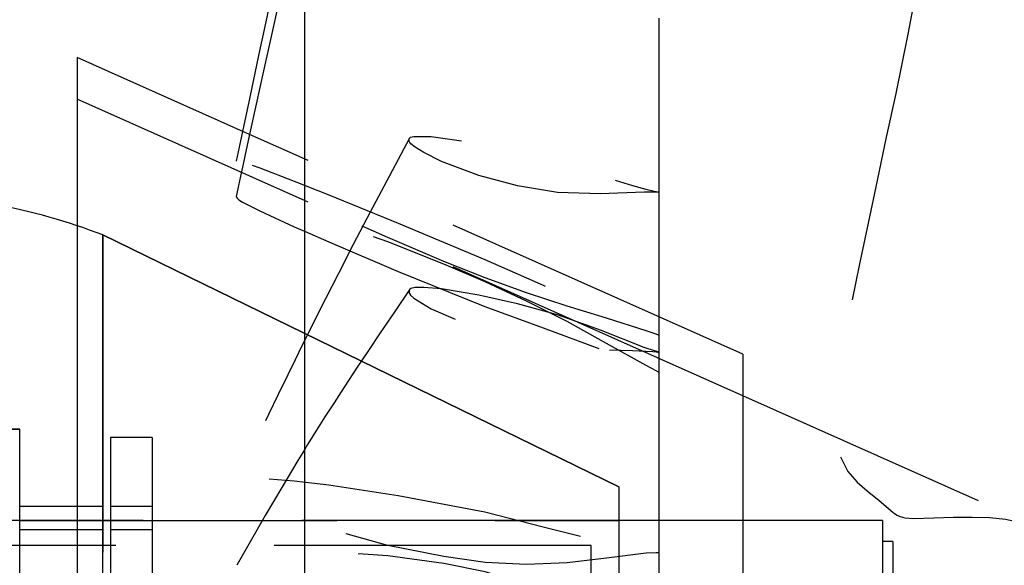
# Model space of a CAD drawing. Extents: x -135 to 10, y 84 to 175.
# Tile 35 of 53: x -5.77 to 0.15, y 106.5 to 109.77. Entities that reach past the tile are written whole.
import ezdxf

# ---------------------------------------------------------------- set-up
doc = ezdxf.new("R2010")
doc.units = 0
doc.header["$LTSCALE"] = 1.5
doc.header["$MEASUREMENT"] = 0
doc.linetypes.add('SLDHIDDEN0', pattern=[1.905, 1.27, -0.635])
doc.layers.get('0').update_dxf_attribs({"linetype": 'CONTINUOUS'})
doc.layers.get('DEFPOINTS').update_dxf_attribs({"linetype": 'CONTINUOUS'})
for name, color, linetype in [('DIM', 1, 'CONTINUOUS'), ('DUCT', 30, 'CONTINUOUS'), ('TAIL', 140, 'CONTINUOUS')]:
    doc.layers.add(name, color=color, linetype=linetype)
doc.styles.add('ENGR', font='Romans', dxfattribs={"oblique": 15})
doc.dimstyles.get("Standard").update_dxf_attribs({"dimtxt": 0.18, "dimasz": 0.18, "dimexe": 0.18, "dimexo": 0.0625, "dimgap": 0.09, "dimtad": 0, "dimtih": 1, "dimtoh": 1, "dimdec": 4, "dimzin": 0, "dimtxsty": 'STANDARD', "dimcen": 0.09, "dimazin": 3, "dimtfac": 1, "dimtdec": 4, "dimtofl": 0, "dimtmove": 0, "dimatfit": 3, "dimtolj": 1, "dimtzin": 0})

# ---------------------------------------------------------------- blocks, each defined once
blk = doc.blocks.new('*D10')
at = {"color": 0, "linetype": 'BYBLOCK'}
for start, end in [(36.08281, 54.4378), (5.5622, 24.27056)]:
    blk.add_arc((-66.6118, 105.266), 11.1294, start, end, dxfattribs=at)
for points in [[(-60.2366, 114.1682), (-60.0416, 114.4709), (-61.0471, 114.9043)], [(-55.355, 106.3534), (-55.7146, 106.336), (-55.4824, 105.266)]]:
    blk.add_solid(points, dxfattribs=at)
at = {"layer": 'DEFPOINTS', "color": 0, "linetype": 'BYBLOCK'}
for p in [(-60.1729, 116.4184), (-56.1536, 109.0724), (-100.5781, 105.266), (-66.6118, 105.266), (0.4895, 105.266)]:
    blk.add_point(p, dxfattribs=at)
at = {"color": 0, "linetype": 'BYBLOCK', "insert": (-56.9735, 110.8306), "char_height": 0.9, "attachment_point": 5, "style": 'ENGR'}
blk.add_mtext('\\A1;60°', dxfattribs=at)
blk = doc.blocks.new('*D12')
at = {"color": 0, "linetype": 'BYBLOCK'}
for start, end in [(134.83605, 147.71977), (160.50608, 173.73537)]:
    blk.add_arc((-38.9555, 105.266), 9.8825, start, end, dxfattribs=at)
for points in [[(-46.0433, 112.4083), (-45.8038, 112.1395), (-45.1172, 112.9924)], [(-48.5993, 106.3345), (-48.9588, 106.3542), (-48.838, 105.266)]]:
    blk.add_solid(points, dxfattribs=at)
at = {"layer": 'DEFPOINTS', "color": 0, "linetype": 'BYBLOCK'}
for p in [(-45.9425, 114.0274), (-47.1209, 110.833), (-100.5781, 105.266), (-38.9555, 105.266), (0.4895, 105.266)]:
    blk.add_point(p, dxfattribs=at)
at = {"color": 0, "linetype": 'BYBLOCK', "insert": (-47.8594, 109.5538), "char_height": 0.9, "attachment_point": 5, "style": 'ENGR'}
blk.add_mtext('\\A1;51°', dxfattribs=at)
blk = doc.blocks.new('*D16')
at = {"color": 0, "linetype": 'BYBLOCK'}
blk.add_arc((-38.9555, 105.266), 5.9279, 10.45314, 15.26114, dxfattribs=at)
for points in [[(-33.4053, 106.7633), (-33.068, 106.8893), (-33.6147, 107.838)], [(-32.9467, 106.3579), (-33.3052, 106.3251), (-33.0276, 105.266)]]:
    blk.add_solid(points, dxfattribs=at)
at = {"layer": 'DEFPOINTS', "color": 0, "linetype": 'BYBLOCK'}
for p in [(-31.2973, 108.954), (-33.0938, 106.1495), (-100.5781, 105.266), (-38.9555, 105.266), (0.4895, 105.266)]:
    blk.add_point(p, dxfattribs=at)
at = {"color": 0, "linetype": 'BYBLOCK', "insert": (-30.4252, 107.2129), "char_height": 0.9, "attachment_point": 5, "style": 'ENGR'}
blk.add_mtext('\\A1;26°', dxfattribs=at)

msp = doc.modelspace()

# ---------------------------------------------------------------- linework, layer by layer
at = {"layer": 'DUCT', "linetype": 'CONTINUOUS'}
for p, q in [((-4.0579, 114.7958), (-4.0579, 95.7361)), ((-5.4244, 109.5469), (-5.4244, 100.9851)), ((-4.3871, 109.085), (-5.4244, 109.5469))]:
    msp.add_line(p, q, dxfattribs=at)
at = {"layer": 'DUCT', "linetype": 'SLDHIDDEN0'}
for p, q in [((-1.4244, 107.516), (-5.4244, 109.2969)), ((-1.4244, 107.766), (-4.3871, 109.085)), ((-1.4244, 107.766), (-1.4244, 102.766)), ((-0.0079, 106.8853), (-1.4244, 107.516))]:
    msp.add_line(p, q, dxfattribs=at)
at = {"layer": 'DUCT', "linetype": 'SLDHIDDEN0', "flags": 128}
for points in [[(0.155, 112.7631), (0.1195, 112.608), (0.0897, 112.4784), (0.0659, 112.3743), (0.0478, 112.2951), (0.0297, 112.2147), (-0.0091, 112.0307), (-0.0508, 111.8111), (-0.0861, 111.6111), (-0.117, 111.4323), (-0.144, 111.2767), (-0.1671, 111.1444), (-0.2041, 110.9314), (-0.2477, 110.6775), (-0.3003, 110.3836), (-0.3626, 110.049), (-0.4314, 109.6874), (-0.5046, 109.3316), (-0.5616, 109.0695), (-0.6163, 108.8093), (-0.6708, 108.5525), (-0.7252, 108.2991), (-0.776, 108.0477), (-0.8155, 107.8242), (-0.841, 107.6441), (-0.8555, 107.5035), (-0.8595, 107.449), (-0.8627, 107.3796), (-0.8603, 107.268), (-0.8389, 107.1516), (-0.7928, 107.0605), (-0.736, 106.9961), (-0.6772, 106.9451), (-0.6045, 106.8872), (-0.5225, 106.8162), (-0.5218, 106.8155)], [(-1.9262, 107.8787), (-1.9264, 110.5451), (-1.9254, 112.6883)], [(-1.9262, 107.6549), (-1.9264, 110.2271), (-1.9254, 112.2896)], [(-4.4295, 109.1039), (-4.4493, 109.0099), (-4.4673, 108.9241)], [(-3.4267, 109.0624), (-3.547, 108.8364), (-3.662, 108.619), (-3.7644, 108.4236), (-3.854, 108.2502), (-3.9311, 108.0988), (-3.9832, 107.9952), (-4.0283, 107.9049), (-4.0709, 107.8189), (-4.1142, 107.7309), (-4.1582, 107.6408), (-4.2152, 107.5234), (-4.2734, 107.4026), (-4.3328, 107.2787), (-4.3883, 107.1623), (-4.4354, 107.0634), (-4.4534, 107.0254), (-4.4651, 107.0009)], [(-1.9244, 108.7383), (-1.9244, 108.7383), (-1.9244, 108.7383), (-1.9244, 108.7383), (-1.9244, 108.7383), (-1.9244, 108.7383), (-1.9246, 108.7383), (-1.9251, 108.7383), (-1.9272, 108.7385), (-1.9315, 108.7386), (-1.9484, 108.7392), (-2.0156, 108.7391), (-2.2781, 108.7285), (-2.5377, 108.7374), (-2.777, 108.7765), (-3.0102, 108.8391), (-3.2338, 108.9224), (-3.3411, 108.976), (-3.393, 109.0084), (-3.4177, 109.0285), (-3.4247, 109.0378), (-3.428, 109.0449), (-3.4294, 109.0524), (-3.4286, 109.0584), (-3.4263, 109.0631), (-3.42, 109.0685), (-3.3998, 109.0735), (-3.2968, 109.0721), (-3.0774, 109.0419), (-2.8468, 108.9948), (-2.6101, 108.9395), (-2.4894, 108.9062), (-2.2447, 108.828), (-2.0861, 108.7784), (-2.0057, 108.7559), (-1.9652, 108.7463), (-1.9448, 108.7421), (-1.9346, 108.7402), (-1.9312, 108.7395), (-1.9278, 108.7389), (-1.9261, 108.7386), (-1.9255, 108.7385), (-1.9252, 108.7384), (-1.9249, 108.7384), (-1.9247, 108.7384), (-1.9246, 108.7383), (-1.9246, 108.7383), (-1.9245, 108.7383), (-1.9245, 108.7383), (-1.9244, 108.7383), (-1.9244, 108.7383), (-1.9244, 108.7383), (-1.9244, 108.7383), (-1.9244, 108.7383), (-1.9244, 108.7383), (-1.9244, 108.7383), (-1.9244, 108.7383), (-1.9244, 108.7383), (-1.9244, 108.7383)], [(-1.9244, 107.8788), (-1.9244, 107.8788), (-1.9244, 107.8788), (-1.9244, 107.8788), (-1.9244, 107.8788), (-1.9245, 107.8788), (-1.9247, 107.8789), (-1.9257, 107.8792), (-1.9295, 107.8806), (-1.9447, 107.886), (-2.005, 107.9068), (-2.242, 107.981), (-2.4799, 108.0535), (-2.7237, 108.134), (-2.9714, 108.2237), (-3.221, 108.3232), (-3.5568, 108.4655), (-3.8913, 108.6175), (-4.2203, 108.7793), (-4.388, 108.869), (-4.4286, 108.8924), (-4.4496, 108.9055), (-4.4602, 108.9133), (-4.4656, 108.9187), (-4.4675, 108.923), (-4.466, 108.9256), (-4.4617, 108.9267), (-4.4512, 108.9259), (-4.4295, 108.9206), (-4.3786, 108.9036), (-4.3263, 108.8842), (-4.1191, 108.8048), (-3.9108, 108.7221), (-3.4941, 108.5524), (-2.9732, 108.3339), (-2.6223, 108.1793), (-2.274, 108.026), (-2.0993, 107.9511), (-2.0118, 107.9144), (-1.9681, 107.8965), (-1.9462, 107.8876), (-1.939, 107.8847), (-1.9317, 107.8817), (-1.9281, 107.8802), (-1.9268, 107.8798), (-1.926, 107.8794), (-1.9255, 107.8792), (-1.9251, 107.8791), (-1.9249, 107.879), (-1.9247, 107.8789), (-1.9246, 107.8789), (-1.9245, 107.8788), (-1.9245, 107.8788), (-1.9245, 107.8788), (-1.9244, 107.8788), (-1.9244, 107.8788), (-1.9244, 107.8788), (-1.9244, 107.8788), (-1.9244, 107.8788), (-1.9244, 107.8788), (-1.9244, 107.8788), (-1.9244, 107.8788), (-1.9244, 107.8788)], [(-1.9244, 107.6547), (-1.9244, 107.6547), (-1.9244, 107.6547), (-1.9244, 107.6547), (-1.9244, 107.6547), (-1.9245, 107.6548), (-1.9247, 107.6549), (-1.9257, 107.6554), (-1.9295, 107.6573), (-1.9447, 107.665), (-2.005, 107.697), (-2.242, 107.8305), (-2.4799, 107.9617), (-2.7237, 108.085), (-2.9714, 108.2), (-3.221, 108.306), (-3.5568, 108.4401), (-3.8913, 108.5623), (-4.2203, 108.6668), (-4.388, 108.71), (-4.4286, 108.7178), (-4.4496, 108.7205), (-4.4602, 108.7202), (-4.4656, 108.7181), (-4.4675, 108.7139), (-4.4671, 108.7123)], [(-1.9262, 106.572), (-1.9264, 107.7707), (-1.9254, 108.7391)], [(-4.0579, 108.5045), (-3.9108, 108.4398), (-3.4941, 108.2628), (-2.9732, 108.0522), (-2.6223, 107.9233), (-2.274, 107.7949), (-2.0993, 107.7271), (-2.0118, 107.6918), (-1.9681, 107.6734), (-1.9462, 107.6641), (-1.939, 107.661), (-1.9317, 107.6579), (-1.9281, 107.6563), (-1.9268, 107.6558), (-1.926, 107.6554), (-1.9255, 107.6552), (-1.9251, 107.655), (-1.9249, 107.6549), (-1.9247, 107.6548), (-1.9246, 107.6548), (-1.9245, 107.6548), (-1.9245, 107.6548), (-1.9245, 107.6547), (-1.9244, 107.6547), (-1.9244, 107.6547), (-1.9244, 107.6547), (-1.9244, 107.6547), (-1.9244, 107.6547), (-1.9244, 107.6547), (-1.9244, 107.6547), (-1.9244, 107.6547), (-1.9244, 107.6547), (-1.9244, 107.6547)], [(-3.4254, 108.1551), (-3.5155, 108.0219), (-3.6019, 107.8942), (-3.6768, 107.7826), (-3.7403, 107.6874), (-3.7925, 107.6084), (-3.8376, 107.5394), (-3.8801, 107.4738), (-3.9343, 107.389), (-3.9847, 107.309), (-4.0385, 107.2223), (-4.0579, 107.1907)], [(-1.9244, 107.7771), (-1.9244, 107.7771), (-1.9244, 107.7771), (-1.9244, 107.7771), (-1.9244, 107.7771), (-1.9244, 107.7771), (-1.9246, 107.7772), (-1.9251, 107.7773), (-1.9272, 107.7778), (-1.9315, 107.779), (-1.9484, 107.7837), (-2.0156, 107.8056), (-2.2781, 107.9091), (-2.5377, 108.0029), (-2.777, 108.0687), (-3.0102, 108.1195), (-3.2338, 108.1571), (-3.3411, 108.1666), (-3.393, 108.166), (-3.4177, 108.161), (-3.4247, 108.156), (-3.428, 108.1507), (-3.4294, 108.1438), (-3.4286, 108.137), (-3.4263, 108.1305), (-3.42, 108.1207), (-3.3998, 108.1021), (-3.2968, 108.0382), (-3.0774, 107.9427), (-2.8468, 107.8727), (-2.6101, 107.8214), (-2.4894, 107.805), (-2.2447, 107.7917), (-2.0861, 107.7878), (-2.0057, 107.7846), (-1.9652, 107.7816), (-1.9448, 107.7795), (-1.9346, 107.7784), (-1.9312, 107.778), (-1.9278, 107.7776), (-1.9261, 107.7773), (-1.9255, 107.7773), (-1.9252, 107.7772), (-1.9249, 107.7772), (-1.9247, 107.7771), (-1.9246, 107.7771), (-1.9246, 107.7771), (-1.9245, 107.7771), (-1.9245, 107.7771), (-1.9244, 107.7771), (-1.9244, 107.7771), (-1.9244, 107.7771), (-1.9244, 107.7771), (-1.9244, 107.7771), (-1.9244, 107.7771), (-1.9244, 107.7771), (-1.9244, 107.7771), (-1.9244, 107.7771), (-1.9244, 107.7771)], [(-1.9262, 106.0317), (-1.9264, 107.0029), (-1.9254, 107.7766)], [(-1.9244, 106.5723), (-1.9244, 106.5723), (-1.9244, 106.5723), (-1.9244, 106.5723), (-1.9244, 106.5723), (-1.9245, 106.5723), (-1.9247, 106.5722), (-1.9257, 106.5723), (-1.9295, 106.5724), (-1.9447, 106.5722), (-2.005, 106.5696), (-2.242, 106.5411), (-2.4799, 106.5124), (-2.7237, 106.503), (-2.9714, 106.5148), (-3.221, 106.5495), (-3.5568, 106.6167), (-3.8913, 106.7094), (-4.2203, 106.8337), (-4.388, 106.9174), (-4.4286, 106.9427), (-4.4496, 106.9586), (-4.4602, 106.9698), (-4.4656, 106.9795), (-4.4675, 106.9899), (-4.466, 106.9986), (-4.4617, 107.0062), (-4.4512, 107.0147), (-4.4295, 107.0214), (-4.3786, 107.0245), (-4.3263, 107.022), (-4.1191, 107.0052), (-3.9108, 106.9799), (-3.4941, 106.9168), (-2.9732, 106.8184), (-2.6223, 106.7286), (-2.274, 106.6404), (-2.0993, 106.6023), (-2.0118, 106.5857), (-1.9681, 106.5786), (-1.9462, 106.5754), (-1.939, 106.5744), (-1.9317, 106.5733), (-1.9281, 106.5728), (-1.9268, 106.5726), (-1.926, 106.5725), (-1.9255, 106.5725), (-1.9251, 106.5724), (-1.9249, 106.5724), (-1.9247, 106.5723), (-1.9246, 106.5723), (-1.9245, 106.5723), (-1.9245, 106.5723), (-1.9245, 106.5723), (-1.9244, 106.5723), (-1.9244, 106.5723), (-1.9244, 106.5723), (-1.9244, 106.5723), (-1.9244, 106.5723), (-1.9244, 106.5723), (-1.9244, 106.5723), (-1.9244, 106.5723), (-1.9244, 106.5723)], [(0.9955, 105.9652), (0.9955, 105.9652), (0.9955, 105.9652), (0.9955, 105.9652), (0.9955, 105.9652), (0.9954, 105.9654), (0.9952, 105.9658), (0.9941, 105.9678), (0.99, 105.9756), (0.9732, 106.0064), (0.9647, 106.0216), (0.9309, 106.0814), (0.8627, 106.1954), (0.7487, 106.3658), (0.6409, 106.5071), (0.5472, 106.6038), (0.4456, 106.6779), (0.3371, 106.7303), (0.1573, 106.7731), (0.0589, 106.7818), (-0.0461, 106.7847), (-0.1576, 106.7837), (-0.2751, 106.7803), (-0.3983, 106.7761), (-0.4474, 106.7802), (-0.4761, 106.788), (-0.4992, 106.7984), (-0.514, 106.8082), (-0.5255, 106.8197), (-0.5338, 106.8332), (-0.5361, 106.8451), (-0.5239, 106.8784), (-0.4863, 106.9114), (-0.4374, 106.9322), (-0.3309, 106.9512), (-0.2169, 106.9461), (-0.1014, 106.9204), (0.0184, 106.8727), (0.1394, 106.8028), (0.2633, 106.711), (0.4333, 106.5619), (0.4681, 106.5289)], [(-1.9244, 106.0314), (-1.9244, 106.0314), (-1.9244, 106.0314), (-1.9244, 106.0314), (-1.9244, 106.0314), (-1.9245, 106.0314), (-1.9247, 106.0315), (-1.9257, 106.0318), (-1.9295, 106.0331), (-1.9447, 106.0387), (-2.005, 106.0631), (-2.242, 106.1777), (-2.4799, 106.2907), (-2.7237, 106.3846), (-2.9714, 106.4576), (-3.221, 106.5079), (-3.5568, 106.5553), (-3.8913, 106.5762), (-4.2203, 106.5622), (-4.388, 106.5335), (-4.4286, 106.5212), (-4.4496, 106.5119), (-4.4602, 106.5037), (-4.4642, 106.4975)]]:
    msp.add_lwpolyline(points, dxfattribs=at)
at = {"layer": 'DUCT', "linetype": 'CONTINUOUS', "flags": 128}
for points in [[(-4.0579, 110.8274), (-4.0765, 110.7439), (-4.1223, 110.5364), (-4.1495, 110.4122), (-4.1748, 110.2963), (-4.1982, 110.1887), (-4.2198, 110.0893), (-4.2394, 109.9982), (-4.2611, 109.8976), (-4.2901, 109.7619), (-4.3333, 109.5591), (-4.3865, 109.3085), (-4.4295, 109.1039)], [(-4.0579, 110.5558), (-4.068, 110.5122), (-4.1165, 110.3008), (-4.1642, 110.0905), (-4.2113, 109.8815), (-4.2576, 109.6737), (-4.3034, 109.4671), (-4.3474, 109.2666), (-4.385, 109.0946), (-4.4072, 108.9927), (-4.4259, 108.9061), (-4.4413, 108.8347), (-4.4533, 108.7787), (-4.4635, 108.7305), (-4.4674, 108.7124)], [(-4.4671, 108.7123), (-4.466, 108.7088), (-4.4617, 108.7028), (-4.4512, 108.6932), (-4.4295, 108.6789), (-4.3786, 108.6519), (-4.3263, 108.6269), (-4.1191, 108.5314), (-4.0579, 108.5045)], [(-4.0579, 107.1907), (-4.097, 107.1268), (-4.1938, 106.9655), (-4.2933, 106.7963), (-4.3924, 106.6244), (-4.4643, 106.4976)]]:
    msp.add_lwpolyline(points, dxfattribs=at)
at = {"layer": 'TAIL', "linetype": 'CONTINUOUS'}
for p, q in [((-5.2688, 108.4815), (-2.1688, 106.9696)), ((-2.1688, 106.9696), (-5.2688, 108.4815)), ((-5.2688, 102.0504), (-5.2688, 108.4815)), ((-2.1688, 106.9696), (-2.1688, 103.5624)), ((-0.5842, 106.766), (-2.1688, 106.766)), ((-0.5842, 106.766), (-0.5842, 103.766)), ((-0.523, 106.641), (-0.5842, 106.641)), ((-0.523, 106.641), (-0.523, 103.891))]:
    msp.add_line(p, q, dxfattribs=at)
at = {"layer": 'TAIL', "linetype": 'SLDHIDDEN0'}
for p, q in [((-5.2688, 108.4815), (-5.2688, 102.0504)), ((-7.2688, 107.316), (-5.7688, 107.316)), ((-5.7688, 107.316), (-7.2688, 107.316)), ((-5.7688, 103.216), (-5.7688, 107.316)), ((-5.7688, 106.766), (-5.7688, 107.316)), ((-5.223, 107.266), (-5.223, 103.266)), ((-4.973, 107.266), (-5.223, 107.266)), ((-4.973, 107.266), (-4.973, 103.266)), ((-2.1688, 106.9696), (-2.1688, 106.766)), ((-5.2688, 106.8505), (-5.7688, 106.8505)), ((-4.973, 106.8505), (-5.223, 106.8505)), ((-5.223, 106.766), (-8.7688, 106.766)), ((-2.1688, 106.766), (-5.7688, 106.766)), ((-5.7688, 106.766), (-2.1688, 106.766)), ((-2.1688, 106.766), (-4.973, 106.766)), ((-5.7688, 106.7125), (-5.2688, 106.7125)), ((-5.223, 106.7125), (-4.973, 106.7125)), ((-2.3342, 106.616), (-9.9592, 106.616)), ((-2.3342, 105.266), (-2.3342, 106.616))]:
    msp.add_line(p, q, dxfattribs=at)
at = {"layer": 'TAIL', "linetype": 'CONTINUOUS'}
msp.add_arc((-6.5188, 105.266), 3.45, 68.75733, 80.05077, dxfattribs=at)
msp.add_arc((-6.5188, 105.266), 3.45, 68.75733, 80.05077, dxfattribs=at)

# ---------------------------------------------------------------- dimensions: what is measured, and where the dimension line sits
at = {"layer": 'DIM'}
for base, line2, picture, middle in [((-56.1536, 109.0724), ((-66.6118, 105.266), (-60.1729, 116.4184)), '*D10', (-56.9735, 110.8306)), ((-47.1209, 110.833), ((-38.9555, 105.266), (-45.9425, 114.0274)), '*D12', (-47.8594, 109.5538)), ((-33.0938, 106.1495), ((-38.9555, 105.266), (-31.2973, 108.954)), '*D16', (-30.4252, 107.2129))]:
    dim = msp.add_angular_dim_2l(base=base, line1=((-100.5781, 105.266), (0.4895, 105.266)), line2=line2, dimstyle='STANDARD', override={"dimscale": 6, "dimtxt": 0.15, "dimexo": 0.125, "dimdec": 0, "dimtxsty": 'ENGR', "dimtdec": 0}, dxfattribs=at)
    dim.commit()
    dim.dimension.update_dxf_attribs({"geometry": picture, "text_midpoint": middle})

doc.saveas('drawing.dxf')
